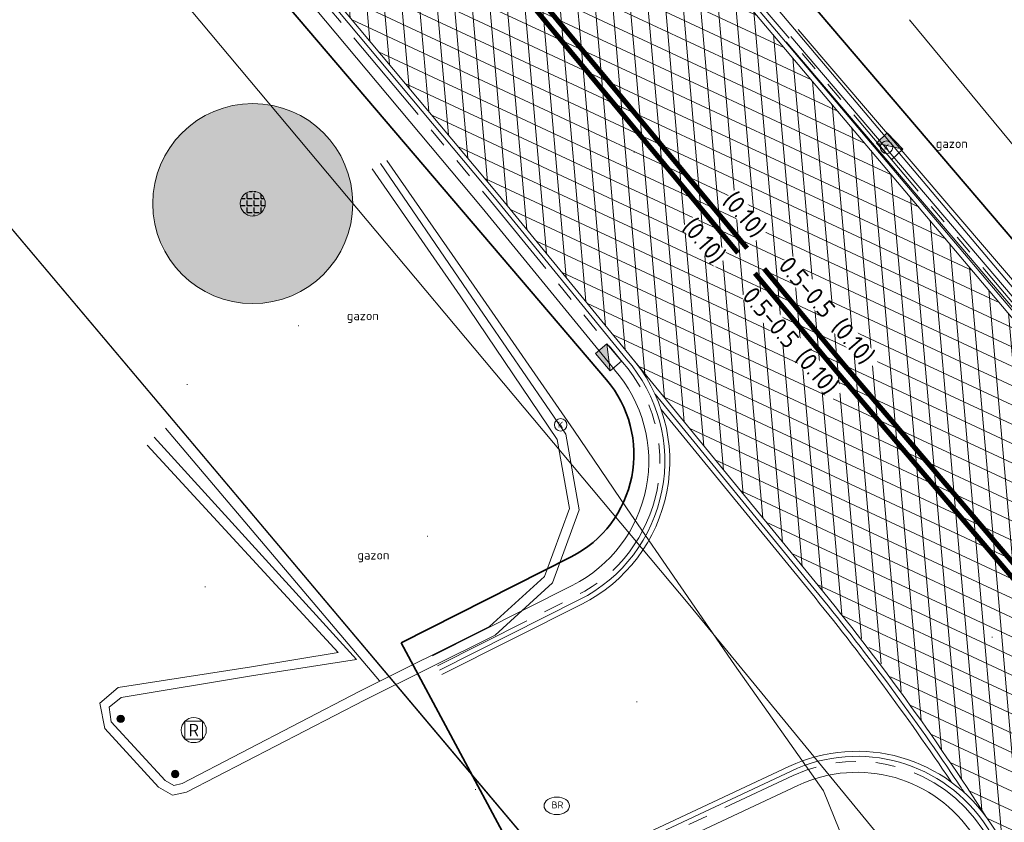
# Model space of a CAD drawing. Header units: metres. Extents: x 163628 to 168255, y 402691 to 405367.
# Tile 27 of 256: x 164454 to 164473, y 403443 to 403459. Entities that reach past the tile are written whole.
import ezdxf
from ezdxf.enums import TextEntityAlignment as Align

# ---------------------------------------------------------------- set-up
doc = ezdxf.new("R2010")
doc.units = ezdxf.units.M
doc.linetypes.add('X-CA190022.004-UO-DWM_Snelfietsroute$0$VH-TROTTOIRBAND_180-200', pattern=[20, 10, -2, 2, -2, 2, -2])
doc.linetypes.add('X-CA190022.004-UO-DWM_Snelfietsroute$0$VW-5050_STREEP', pattern=[1, 0.5, -0.5])
doc.layers.add('X-CA190022.004-UO-ARC_Arcering$0$N-WE-VH-VERHARDING_ASFALT_ZWART-OPBOUW 2', color=7, linetype='Continuous', lineweight=0, transparency=0.5)
for name, color, linetype, lineweight in [('X-CA190022.004-UO-BBM_bebording bebakening markering_v0.1$0$N-WE-VH-MARKERINGSTEKST-T18', 7, 'Continuous', 18), ('X-CA190022.004-UO-DTM inmeting_v0.1$0$B-WE-AL-AANPIJLING-T18', 246, 'Continuous', 0), ('X-CA190022.004-UO-DTM inmeting_v0.1$0$B-WE-IE-MEUBILAIR_WEGMEUBILAIR-S', 246, 'Continuous', 0), ('X-CA190022.004-UO-DTM inmeting_v0.1$0$B-WE-IE-TERREINAFSCHEIDING_NATUURLIJK_HAAG-G', 246, 'X-CA190022.004-UO-DTM inmeting_v0.1$0$IE-TERREINAFSCHEIDING-NATUURLIJK-HAAG', 0), ('X-CA190022.004-UO-DTM inmeting_v0.1$0$B-WE-IE-WEGMEUBILAIR_RECLAMEZUIL-S', 246, 'Continuous', 0), ('X-CA190022.004-UO-DTM inmeting_v0.1$0$B-WE-OG-HOOGTEPUNT-S', 246, 'Continuous', 0), ('X-CA190022.004-UO-DTM inmeting_v0.1$0$B-WE-RI-HWA_KOLK-S', 246, 'Continuous', 0), ('X-CA190022.004-UO-DTM inmeting_v0.1$0$B-WE-VH-KANTOPSLUITING_ACHTERKANTBAND-G', 246, 'Continuous', 0), ('X-CA190022.004-UO-DTM inmeting_v0.1$0$B-WE-VH-KANTOPSLUITING_VOORKANTBAND-G', 246, 'Continuous', 0), ('X-CA190022.004-UO-DTM inmeting_v0.1$0$B-WE-VH-VERHARDING_ASFALT-G', 246, 'Continuous', 0), ('X-CA190022.004-UO-DWM_Snelfietsroute$0$N-WE-VH-KANTOPSLUITING_ACHTERKANTBAND-G', 7, 'Continuous', 20), ('X-CA190022.004-UO-DWM_Snelfietsroute$0$N-WE-VH-KANTOPSLUITING_TROTTOIRBAND_180 200-G', 7, 'X-CA190022.004-UO-DWM_Snelfietsroute$0$VH-TROTTOIRBAND_180-200', 20), ('X-CA190022.004-UO-DWM_Snelfietsroute$0$N-WE-VH-KANTVERHARDING_STREKLAAG-G', 7, 'Continuous', 20), ('X-CA190022.004-UO-DWM_Snelfietsroute$0$N-WE-VW-MARKERING_DWARS_OVERSTEEK_KANALISATIESTREEP50_010-G', 7, 'X-CA190022.004-UO-DWM_Snelfietsroute$0$VW-5050_STREEP', 20), ('X-CA190022.004-UO-DWM_Snelfietsroute$0$N-WE-VW-MARKERING_LANGS_STREEP_DOORGETROKKEN_010-G', 7, 'Continuous', 20), ('X-CA190022.004-UO-GZM_Werkgrens_v0.1$0$N-WE-KG-GRENS_SYSTEEMGRENS-G', 7, 'X-CA190022.004-UO-GZM_Werkgrens_v0.1$0$KG-OG', 35), ('X-CA190022.004-UO-KAD_Percelen$0$B-WE-KG-GRENS_PERCEEL-GV', 150, 'Continuous', 9), ('X-CA190022.004-UO-WHM_Riolering nieuw$0$N-WE-RI-HWA_KOLK-S-13-15 18-20 BAND', 7, 'Continuous', 20)]:
    doc.layers.add(name, color=color, linetype=linetype, lineweight=lineweight)
doc.layers.add('X-CA190022.004-UO-DTM inmeting_v0.1$0$X-XX-AL-MEETPUNT-S', color=246, linetype='Continuous', lineweight=0, plot=False)
doc.layers.add('X-CA190022.004-UO-DWM_Beplanting$0$B-WE-GR-BOOM-S AFKOMSTIG UIT BOMENBESTAND GEMEENTE', color=252, linetype='Continuous')
doc.layers.add('X-CA190022.004-UO-DWM_Beplanting$0$N-GV-GR-GRAS-A-200', color=7, linetype='Continuous')
doc.styles.add('X-CA190022.004-UO-BBM_bebording bebakening markering_v0.1$0$NLCS-ISO-M500-T18', font='NLCS-ISO.ttf', dxfattribs={"height": 0.9})
doc.styles.add('X-CA190022.004-UO-DTM inmeting_v0.1$0$ISOCPEUR 9 PT', font='isocpeur.ttf', dxfattribs={"height": 2.4402})
doc.styles.add('X-CA190022.004-UO-DTM inmeting_v0.1$0$NLCS-ISO', font='isocpeur.ttf', dxfattribs={"height": 2.5})
doc.linetypes.add('X-CA190022.004-UO-DTM inmeting_v0.1$0$IE-TERREINAFSCHEIDING-NATUURLIJK-HAAG', pattern='A,7,-1.5,[67,NLCS.SHX,S=0.75,R=45,X=0,Y=0],-1.5', length=10)
doc.linetypes.add('X-CA190022.004-UO-GZM_Werkgrens_v0.1$0$KG-OG', pattern='A,5.5,-1.5,[2,NLCS.SHX,S=0.5,R=0,X=0,Y=0],-1.5', length=8.5)
pattern_1 = [(95, (-2.8491, 3.12193), (-0.34866814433, -0.03050450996), []), (155, (-2.8491, 3.12193), (-0.1479163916, -0.31720772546), [])]

# ---------------------------------------------------------------- blocks, each defined once
blk = doc.blocks.new('X-CA190022.004-UO-DTM inmeting_v0.1$0$SOG-HOOGTEPUNT-SO')
for p, q in [((-0.5, 0), (0.5, 0)), ((0, 0.5), (0, -0.5))]:
    blk.add_line(p, q)
blk = doc.blocks.new('X-CA190022.004-UO-DTM inmeting_v0.1$0$punt')
at = {"color": 0, "lineweight": -2}
blk.add_line((0, 0), (0, 0), dxfattribs=at)
blk = doc.blocks.new('X-CA190022.004-UO-DTM inmeting_v0.1$0$kolk 1.03')
at = {"layer": 'X-CA190022.004-UO-DTM inmeting_v0.1$0$B-WE-RI-HWA_KOLK-S'}
blk.add_circle((0, 0), 0.25, dxfattribs=at)
at = {"layer": 'X-CA190022.004-UO-DTM inmeting_v0.1$0$B-WE-RI-HWA_KOLK-S', "insert": (0, 0), "char_height": 0.244, "attachment_point": 5, "style": 'X-CA190022.004-UO-DTM inmeting_v0.1$0$ISOCPEUR 9 PT'}
blk.add_mtext_dynamic_manual_height_columns('K', width=0.25229, gutter_width=12.201, heights=[0], dxfattribs=at)
blk = doc.blocks.new('X-CA190022.004-UO-DTM inmeting_v0.1$0$SIE-WEG_PAAL_ALGEMEEN_TYPE_01')
h = blk.add_hatch(color=256)
edge = h.paths.add_edge_path()
edge.add_arc((0, 0), 0.188, 0, 360)
at = {"ltscale": 0.5}
blk.add_circle((0, 0), 0.188, dxfattribs=at)
blk = doc.blocks.new('X-CA190022.004-UO-DTM inmeting_v0.1$0$SIE-WEG_STRAATPOT_BRANDKRAAN')
blk.add_ellipse((0, 0), major_axis=(-0.729, 0), ratio=0.685994)
at = {"style": 'X-CA190022.004-UO-DTM inmeting_v0.1$0$NLCS-ISO'}
blk.add_text('BR', height=0.4, dxfattribs=at).set_placement((-0.298, -0.153))
blk = doc.blocks.new('X-CA190022.004-UO-DTM inmeting_v0.1$0$SIE-WEG_RECLAMEZUIL')
for p, q in [((-0.194425, 0.194425), (0.194425, 0.194425)), ((-0.194425, -0.194425), (-0.194425, 0.194425)), ((0.194425, -0.194425), (0.194425, 0.194425)), ((-0.194425, -0.194425), (0.194425, -0.194425))]:
    blk.add_line(p, q)
blk.add_circle((0, 0), 0.275)
at = {"style": 'X-CA190022.004-UO-DTM inmeting_v0.1$0$NLCS-ISO'}
blk.add_text('R', height=0.275, dxfattribs=at).set_placement((0, 0), align=Align.MIDDLE_CENTER)
blk = doc.blocks.new('X-CA190022.004-UO-DWM_Beplanting$0$SGR-BOOM_01-SO')
at = {"linetype": 'ByBlock', "lineweight": 18}
h = blk.add_hatch(color=0, dxfattribs=at)
h.dxf.hatch_style = 1
edge = h.paths.add_edge_path()
edge.add_arc((0, 0), 0.25, 0, 360)
at = {"color": 0, "linetype": 'ByBlock', "lineweight": 18}
for radius in [2, 0.25]:
    blk.add_circle((0, 0), radius, dxfattribs=at)
blk = doc.blocks.new('X-CA190022.004-UO-DWM_Beplanting$0$IMGEOBoom')
at = {"transparency": 33554457}
h = blk.add_hatch(color=256, dxfattribs=at)
h.dxf.hatch_style = 1
edge = h.paths.add_edge_path()
edge.add_arc((0, 0), 100, 0, 360)
edge = h.paths.add_edge_path(flags=17)
edge.add_arc((0, 0), 12.5, 0, 360)
h = blk.add_hatch()
h.set_pattern_fill('ANGLE', color=256)
h.set_pattern_definition([(0, (0, 0), (0, 6.985), [5.08, -1.905]), (90, (0, 0), (-6.985, 4e-16), [5.08, -1.905])])
edge = h.paths.add_edge_path(flags=17)
edge.add_arc((0, 0), 12.5, 0, 360)
at = {"layer": 'X-CA190022.004-UO-DWM_Beplanting$0$N-GV-GR-GRAS-A-200'}
h = blk.add_hatch(color=256, dxfattribs=at)
h.dxf.hatch_style = 1
edge = h.paths.add_edge_path(flags=17)
edge.add_arc((0, 0), 12.5, 0, 360)
at = {"xscale": 50, "yscale": 50, "zscale": 50}
blk.add_blockref('X-CA190022.004-UO-DWM_Beplanting$0$SGR-BOOM_01-SO', (0, 0), dxfattribs=at)
blk = doc.blocks.new('X-CA190022.004-UO-WHM_Riolering nieuw$0$N-SRI-KOLK_TROTTOIR-SO')
blk.add_hatch(color=256).paths.add_polyline_path([(1.125, 1.5), (-1.125, 1.5), (-1.125, 0)])
blk.add_line((-1.125, 0), (1.125, 1.5))
at = {"flags": 128}
blk.add_lwpolyline([(-1.125, 0), (1.125, 0), (1.125, 1.5), (-1.125, 1.5)], close=True, dxfattribs=at)

msp = doc.modelspace()

# ---------------------------------------------------------------- hatches: boundary and pattern name
at = {"layer": 'X-CA190022.004-UO-ARC_Arcering$0$N-WE-VH-VERHARDING_ASFALT_ZWART-OPBOUW 2'}
h = msp.add_hatch(dxfattribs=at)
h.set_pattern_fill('AVH-ASFALT-SO', color=256, scale=0.35, angle=35, pattern_type=2)
h.set_pattern_definition(pattern_1)
edge = h.paths.add_edge_path()
edge.add_line((164484.985, 403436.18), (164486.54, 403434.831))
edge.add_line((164486.54, 403434.831), (164489.648, 403436.327))
edge.add_arc((164489.873, 403436.99), 0.7, 229.1075, 251.2853, ccw=False)
edge.add_line((164489.415, 403436.461), (164488.288, 403437.437))
edge.add_arc((164523.576, 403480.046), 55.324, 225.1008, 230.3693, ccw=False)
edge.add_arc((164116.714, 403074.427), 519.188, 44.89227, 45.27884)
edge.add_line((164482.044, 403443.33), (164482.045, 403443.332))
edge.add_arc((164483.621, 403444.867), 2.2, 222.0561, 224.253, ccw=False)
edge.add_line((164481.987, 403443.393), (164476.993, 403448.929))
edge.add_arc((164478.587, 403450.446), 2.2, 220.4631, 223.5749, ccw=False)
edge.add_line((164476.913, 403449.018), (164457.632, 403471.84))
edge.add_line((164457.632, 403471.84), (164455.274, 403469.829))
edge.add_line((164455.274, 403469.829), (164479.894, 403441.098))
edge.add_arc((163944.305, 402902.085), 759.863, 44.922764, 45.182526, ccw=False)
edge.add_arc((164523.576, 403480.046), 58.424, 225.09599, 228.66083)
h.paths.add_polyline_path([(164483.65, 403433.44), (164483.644, 403433.445), (164483.641, 403433.435)])
h = msp.add_hatch(dxfattribs=at)
h.set_pattern_fill('AVH-ASFALT-SO', color=256, scale=0.35, angle=35, pattern_type=2)
h.set_pattern_definition(pattern_1)
edge = h.paths.add_edge_path()
edge.add_line((164483.644, 403433.445), (164482.779, 403434.198))
edge.add_arc((164490.213, 403443.618), 12, 195.6867, 231.7156, ccw=False)
edge.add_arc((164479.373, 403440.573), 0.74, 45.1825, 195.6867, ccw=False)
edge.add_line((164479.894, 403441.098), (164455.274, 403469.829))
edge.add_line((164455.274, 403469.829), (164452.916, 403467.815))
edge.add_line((164452.916, 403467.815), (164463.355, 403455.359))
edge.add_arc((164460.92, 403453.283), 3.2, 38.1088, 40.4631, ccw=False)
edge.add_line((164463.438, 403455.258), (164470.661, 403446.425))
edge.add_arc((164468.303, 403444.262), 3.2, 35.9828, 42.5339, ccw=False)
edge.add_arc((164405.926, 403398.997), 80.27, 29.9904, 35.96732, ccw=False)
edge.add_line((164475.449, 403439.121), (164475.45, 403439.121))
edge.add_arc((164401.589, 403396.305), 85.374, 27.74191, 30.10059, ccw=False)
edge.add_arc((164490.213, 403443.618), 15.1, 210.0983, 227.333)
edge.add_arc((164479.505, 403432), 0.7, -19.8841, 47.333, ccw=False)
edge.add_line((164480.163, 403431.762), (164483.641, 403433.435))
edge.add_line((164483.641, 403433.435), (164483.644, 403433.445))

# ---------------------------------------------------------------- linework, layer by layer
at = {"layer": 'X-CA190022.004-UO-DTM inmeting_v0.1$0$B-WE-IE-TERREINAFSCHEIDING_NATUURLIJK_HAAG-G'}
msp.add_line((164456.702, 403450.686, 9.363), (164460.984, 403445.633, 9.485), dxfattribs=at)
at = {"layer": 'X-CA190022.004-UO-DTM inmeting_v0.1$0$B-WE-VH-KANTOPSLUITING_ACHTERKANTBAND-G'}
for points in [[(164481.165, 403444.777, 9.831), (164480.543, 403445.564, 9.928), (164476.33, 403450.506, 9.931), (164469.35, 403458.655, 9.679)], [(164456.477, 403450.505, 9.425), (164460.52, 403446.063, 9.427), (164458.425, 403445.73, 9.413), (164455.815, 403445.303, 9.388), (164455.578, 403445.11, 9.385), (164455.616, 403444.813, 9.385), (164456.694, 403443.642, 9.392), (164456.87, 403443.54, 9.397), (164457.034, 403443.579, 9.406), (164460.578, 403445.422, 9.564), (164463.182, 403446.722, 9.673), (164464.282, 403447.718, 9.708), (164464.784, 403449.08, 9.733), (164464.535, 403450.455, 9.752), (164462.592, 403453.331, 9.683), (164460.834, 403455.872, 9.618)]]:
    msp.add_polyline3d(points, dxfattribs=at)
at = {"layer": 'X-CA190022.004-UO-DTM inmeting_v0.1$0$B-WE-VH-KANTOPSLUITING_VOORKANTBAND-G'}
for points in [[(164480.972, 403444.725, 9.822), (164480.364, 403445.413, 9.836), (164476.173, 403450.348, 9.82), (164469.21, 403458.518, 9.573)], [(164456.333, 403450.347, 9.313), (164460.156, 403446.2, 9.303), (164458.423, 403445.912, 9.312), (164455.757, 403445.497, 9.294), (164455.389, 403445.188, 9.31), (164455.489, 403444.678, 9.303), (164456.559, 403443.504, 9.301), (164456.839, 403443.349, 9.317), (164457.123, 403443.41, 9.323), (164460.683, 403445.244, 9.445), (164463.295, 403446.548, 9.563), (164464.443, 403447.59, 9.614), (164464.971, 403449.05, 9.639), (164464.708, 403450.564, 9.676), (164462.744, 403453.432, 9.569), (164461, 403455.973, 9.494)]]:
    msp.add_polyline3d(points, dxfattribs=at)
at = {"layer": 'X-CA190022.004-UO-DTM inmeting_v0.1$0$B-WE-VH-VERHARDING_ASFALT-G'}
for points in [[(164471.58, 403458.851, 9.688), (164476.53, 403452.861, 9.873), (164482.271, 403446.036, 9.94), (164482.228, 403445.554, 9.92), (164481.773, 403444.999, 9.875), (164480.893, 403444.627, 9.832), (164482.029, 403443.221, 9.825), (164483.213, 403441.867, 9.819), (164484.177, 403442.191, 9.861), (164484.877, 403442.29, 9.89), (164485.579, 403442.092, 9.89), (164490.198, 403436.55, 9.825), (164494.905, 403430.92, 9.769), (164499.063, 403426.074, 9.696), (164502.6, 403422.164, 9.54), (164505.953, 403418.126, 9.357), (164514.383, 403407.272, 9.002)], [(164469.115, 403458.408, 9.593), (164476.061, 403450.258, 9.834), (164480.276, 403445.31, 9.843), (164480.893, 403444.627, 9.822)], [(164462.874, 403453.525, 9.596), (164461.13, 403456.034, 9.52)], [(164464.868, 403450.643, 9.683), (164462.874, 403453.525, 9.596)], [(164469.863, 403443.434, 9.836), (164468.083, 403445.956, 9.784), (164465.934, 403449.071, 9.704), (164464.868, 403450.643, 9.683)], [(164470.714, 403441.331, 9.811), (164469.863, 403443.434, 9.836)]]:
    msp.add_polyline3d(points, dxfattribs=at)
at = {"layer": 'X-CA190022.004-UO-DWM_Snelfietsroute$0$N-WE-VH-KANTOPSLUITING_ACHTERKANTBAND-G', "ltscale": 0.2, "flags": 128}
for points in [[(164477.07, 403449.441), (164457.936, 403472.1)], [(164452.594, 403467.546), (164463.033, 403455.089), (164465.671, 403451.863)]]:
    msp.add_lwpolyline(points, dxfattribs=at)
for points in [[(164462.04, 403446.133), (164464.837, 403447.542, 0.490538), (164465.676, 403451.857, 0.490538)], [(164464.363, 403441.2), (164469.347, 403443.541, -0.374424), (164472.859, 403442.54, -0.020566), (164476.801, 403435.848, -0.021176)]]:
    msp.add_lwpolyline(points, format="xyb", dxfattribs=at)
at = {"layer": 'X-CA190022.004-UO-DWM_Snelfietsroute$0$N-WE-VH-KANTOPSLUITING_TROTTOIRBAND_180 200-G', "ltscale": 0.2, "flags": 128}
for points in [[(164476.917, 403449.311, -0.013998), (164476.917, 403449.311), (164457.784, 403471.97)], [(164462.139, 403445.936), (164464.936, 403447.345, 0.490538), (164465.842, 403452.002)], [(164464.269, 403441.399), (164469.254, 403443.74, -0.374424), (164473.043, 403442.66, -0.022842), (164476.974, 403435.949, 0.075411), (164479.844, 403432.368, -0.529654), (164479.722, 403431.549)]]:
    msp.add_lwpolyline(points, format="xyb", dxfattribs=at)
msp.add_lwpolyline([(164452.763, 403467.687), (164463.203, 403455.23), (164465.842, 403452.002)], dxfattribs=at)
at = {"layer": 'X-CA190022.004-UO-DWM_Snelfietsroute$0$N-WE-VH-KANTVERHARDING_STREKLAAG-G', "ltscale": 0.2, "flags": 128}
for points in [[(164476.765, 403449.181), (164457.632, 403471.84)], [(164476.841, 403449.246), (164457.708, 403471.905)], [(164452.84, 403467.751), (164463.28, 403455.293), (164465.917, 403452.068)]]:
    msp.add_lwpolyline(points, dxfattribs=at)
for points in [[(164452.916, 403467.815), (164463.357, 403455.357), (164469.752, 403447.538, -0.028575), (164473.122, 403442.9)], [(164462.184, 403445.847), (164464.981, 403447.256, 0.490538), (164465.917, 403452.068, 0.490538)], [(164462.228, 403445.758), (164465.026, 403447.166, 0.490538), (164465.992, 403452.134, 0.490538)], [(164466.491, 403451.366), (164469.674, 403447.474, -0.023582), (164472.489, 403443.681, -0.001088), (164472.682, 403443.391, -0.001088)], [(164466.615, 403451.057), (164469.597, 403447.411, -0.023582), (164472.406, 403443.626, -0.000068), (164472.418, 403443.607, -0.000068)], [(164464.184, 403441.58), (164469.169, 403443.921, -0.374436), (164473.211, 403442.769, -0.02283), (164477.149, 403436.045, 0.075343), (164479.98, 403432.515, -0.301999), (164480.163, 403431.762, -0.301999)], [(164464.227, 403441.49), (164469.211, 403443.83, -0.37443), (164473.127, 403442.715, -0.022836), (164477.062, 403435.997, 0.075377), (164479.912, 403432.441, -0.354487), (164480.021, 403431.693, -0.354487)]]:
    msp.add_lwpolyline(points, format="xyb", dxfattribs=at)
at = {"layer": 'X-CA190022.004-UO-DWM_Snelfietsroute$0$N-WE-VW-MARKERING_DWARS_OVERSTEEK_KANALISATIESTREEP50_010-G', "flags": 128}
for points in [[(164468.488, 403453.782, 0.1, 0.1, 0), (164470.109, 403451.833, 0.1, 0.1, 0), (164472.773, 403448.709, 0.1, 0.1, 0), (164475.098, 403445.984, 0.1, 0.1, 0.001278), (164475.443, 403445.582, 0, 0, 0)], [(164468.673, 403453.872, 0.1, 0.1, 0), (164470.261, 403451.962, 0.1, 0.1, 0), (164472.965, 403448.793, 0.1, 0.1, 0), (164475.25, 403446.113, 0.1, 0.1, 0.001278), (164475.594, 403445.712, 0, 0, 0)]]:
    msp.add_lwpolyline(points, format="xyseb", dxfattribs=at)
at = {"layer": 'X-CA190022.004-UO-DWM_Snelfietsroute$0$N-WE-VW-MARKERING_LANGS_STREEP_DOORGETROKKEN_010-G', "const_width": 0.1}
for points in [[(164454.558, 403470.533), (164468.15, 403454.188)], [(164454.71, 403470.662), (164468.333, 403454.281)]]:
    msp.add_lwpolyline(points, dxfattribs=at)
at = {"layer": 'X-CA190022.004-UO-GZM_Werkgrens_v0.1$0$N-WE-KG-GRENS_SYSTEEMGRENS-G', "ltscale": 0.2, "flags": 128}
msp.add_lwpolyline([(164202.447, 403276.261, -0.007014), (164204.684, 403278.194), (164207.732, 403280.631), (164216.351, 403287.471), (164219.004, 403289.434), (164219.375, 403289.729), (164237.184, 403303.185), (164244.587, 403308.605), (164248.73, 403311.638), (164253.977, 403315.367), (164261.175, 403320.48), (164269.682, 403326.324), (164277.478, 403331.538), (164300.139, 403346.153), (164322.964, 403359.926), (164334.073, 403366.292), (164351.665, 403375.797), (164373.742, 403387.55), (164399.95, 403400.464), (164429.28, 403414.743), (164430.124, 403415.141), (164430.948, 403415.506), (164431.777, 403415.846), (164432.615, 403416.161), (164433.462, 403416.453), (164434.316, 403416.72), (164435.176, 403416.962), (164436.043, 403417.179), (164436.306, 403417.259, -0.099821), (164451.982, 403417.179, 0.131087), (164471.53, 403420.948), (164482.533, 403426.243), (164490.693, 403418.8), (164492.586, 403419.707), (164495.404, 403416.53, -0.0101), (164498.074, 403413.536), (164499.385, 403412.005), (164502.276, 403408.653), (164509.274, 403412.948), (164511.768, 403416.461), (164509.186, 403420.201, -0.175036), (164509.321, 403422.135, -0.180129), (164510.517, 403423.431), (164518.825, 403427.315), (164545.03, 403439.927), (164571.695, 403452.754), (164577.955, 403456.064), (164591.472, 403464.142), (164595.446, 403466.159), (164599.431, 403468.182), (164600.854, 403468.863), (164605.94, 403471.242), (164622.016, 403477.758), (164627.273, 403479.889), (164631.947, 403481.905), (164633.267, 403482.539, 0.084778), (164642.609, 403485.38), (164759.332, 403541.386), (164770.974, 403544.815), (164773.272, 403545.397), (164787.887, 403542.29), (164789.899, 403542.38), (164793.252, 403543.048), (164800.24, 403546.814), (164803.671, 403549.366), (164804.774, 403550.36), (164806.983, 403547.387), (164807.907, 403546.199), (164811.87, 403549.281), (164810.953, 403550.46), (164809.512, 403552.406), (164808.343, 403553.575), (164810.024, 403555.089), (164807.827, 403558.012), (164809.834, 403559.516, 0.087199), (164816.707, 403566.833, -0.136189), (164825.151, 403574.239), (164897.952, 403609.34), (164931.093, 403625.32), (165054.784, 403684.96), (165123.155, 403717.926), (165148.566, 403730.033), (165175.654, 403740.478), (165188.146, 403744.824), (165187.632, 403748.092), (165185.258, 403754.932), (165180.038, 403753.689, 0.027846), (165177.051, 403752.466), (165119.698, 403725.141), (165051.309, 403692.167), (164927.618, 403632.527), (164894.477, 403616.547), (164821.676, 403581.445, 0.136189), (164810.016, 403571.218, -0.087199), (164805.039, 403565.919), (164803.02, 403564.408), (164799.415, 403569.204), (164798.615, 403568.604), (164797.815, 403568.006), (164797.216, 403568.806), (164793.371, 403565.926), (164793.97, 403565.126), (164792.376, 403563.932), (164795.885, 403559.064, -0.201548), (164780.097, 403554.057, 0.075656), (164771.169, 403553.982, -0.009755), (164764.075, 403552.536), (164754.286, 403547.799), (164747.474, 403544.606), (164708.34, 403525.583), (164686.218, 403515.365), (164675.148, 403509.865), (164663.524, 403504.258), (164644.327, 403495.071), (164639.493, 403492.723), (164638.201, 403492.127, -0.201818), (164621.846, 403491.8, 0.209498), (164598.58, 403490.973), (164556.157, 403470.566), (164536.299, 403461.008), (164516.318, 403451.408), (164508.232, 403447.512), (164500.187, 403443.642), (164497.203, 403443.008), (164495.09, 403442.274, 0.130794), (164492.913, 403444.811), (164488.435, 403447.885), (164494.899, 403449.835), (164490.315, 403452.233), (164484.484, 403450.597, -0.076427), (164479.748, 403454.723), (164478.799, 403455.857), (164474.918, 403452.962), (164457.343, 403473.566), (164451.257, 403468.374), (164465.519, 403451.653, -0.484297), (164464.817, 403448.113), (164461.416, 403446.394), (164463.893, 403441.77), (164464.916, 403439.614), (164433.017, 403424.683, 0.05166), (164425.3, 403421.703), (164396.431, 403407.648), (164370.094, 403394.67), (164347.884, 403382.848), (164330.182, 403373.283), (164318.908, 403366.822), (164295.903, 403352.941), (164273.086, 403338.225), (164265.193, 403332.947), (164256.594, 403327.039), (164249.344, 403321.888), (164244.05, 403318.127), (164239.86, 403315.06), (164232.409, 403309.604), (164214.476, 403296.054), (164201.289, 403285.589, 0.012131), (164197.414, 403282.357)], format="xyb", close=True, dxfattribs=at)
at = {"layer": 'X-CA190022.004-UO-KAD_Percelen$0$B-WE-KG-GRENS_PERCEEL-GV', "flags": 128}
for points in [[(164244.117, 403697.864), (164382.73, 403547.962), (164467.184, 403447.137), (164474.656, 403438.052), (164476.902, 403439.143), (164487.569, 403444.164), (164388.991, 403559.989), (164335.093, 403619.023), (164327.271, 403627.471), (164268.836, 403691.623), (164256.121, 403703.788)], [(164464.658, 403441.585), (164469.708, 403435.65), (164474.656, 403438.052), (164467.184, 403447.137), (164382.73, 403547.962), (164244.117, 403697.864)], [(164218.886, 403685.41), (164219.124, 403685.153), (164241.656, 403660.769), (164259.183, 403641.854), (164276.688, 403622.967), (164299.208, 403598.634), (164319.627, 403576.641), (164339.939, 403554.537), (164362.42, 403530.213), (164375.611, 403515.963), (164394.193, 403505.178), (164412.451, 403494.492), (164427.408, 403485.739), (164430.171, 403482.483), (164464.658, 403441.585)]]:
    msp.add_lwpolyline(points, dxfattribs=at)
msp.add_lwpolyline([(164414.532, 403468.035), (164392.43, 403447.617), (164373.258, 403429.906), (164388.35, 403413.494), (164393.545, 403407.844), (164395.494, 403408.832), (164443.895, 403432.527), (164450.635, 403435.456), (164461.223, 403440.276), (164464.658, 403441.585), (164430.171, 403482.483)], close=True, dxfattribs=at)

# ---------------------------------------------------------------- block references
at = {"layer": 'X-CA190022.004-UO-DTM inmeting_v0.1$0$B-WE-IE-MEUBILAIR_WEGMEUBILAIR-S', "color": 0, "linetype": 'ByBlock', "lineweight": -2, "xscale": 0.3999999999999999, "yscale": 0.3999999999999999, "zscale": 0.3999999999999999}
for p in [(164455.805, 403444.874, 9.344), (164456.895, 403443.771, 9.351)]:
    msp.add_blockref('X-CA190022.004-UO-DTM inmeting_v0.1$0$SIE-WEG_PAAL_ALGEMEEN_TYPE_01', p, dxfattribs=at)
at = {"layer": 'X-CA190022.004-UO-DTM inmeting_v0.1$0$B-WE-IE-MEUBILAIR_WEGMEUBILAIR-S', "linetype": 'ByBlock', "lineweight": -2, "xscale": 0.3500000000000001, "yscale": 0.3500000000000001, "zscale": 0.3500000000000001}
msp.add_blockref('X-CA190022.004-UO-DTM inmeting_v0.1$0$SIE-WEG_STRAATPOT_BRANDKRAAN', (164464.527, 403443.135, 9.543), dxfattribs=at)
at = {"layer": 'X-CA190022.004-UO-DTM inmeting_v0.1$0$B-WE-IE-WEGMEUBILAIR_RECLAMEZUIL-S', "color": 0, "linetype": 'ByBlock', "lineweight": -2, "xscale": 0.9090909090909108, "yscale": 0.9090909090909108, "zscale": 0.9090909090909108}
msp.add_blockref('X-CA190022.004-UO-DTM inmeting_v0.1$0$SIE-WEG_RECLAMEZUIL', (164457.268, 403444.647, 9.356), dxfattribs=at)
at = {"layer": 'X-CA190022.004-UO-DTM inmeting_v0.1$0$B-WE-OG-HOOGTEPUNT-S', "linetype": 'ByBlock', "lineweight": -2, "xscale": 0.01, "yscale": 0.01, "zscale": 0.01}
for p in [(164466.072, 403456.202, 9.698), (164459.364, 403452.733, 9.422), (164457.135, 403451.558, 9.369), (164469.475, 403451.571, 9.825), (164461.938, 403448.523, 9.538), (164457.494, 403447.51, 9.315), (164473.232, 403446.509, 9.949), (164466.128, 403445.215, 9.677), (164462.901, 403443.46, 9.522)]:
    msp.add_blockref('X-CA190022.004-UO-DTM inmeting_v0.1$0$SOG-HOOGTEPUNT-SO', p, dxfattribs=at)
at = {"layer": 'X-CA190022.004-UO-DTM inmeting_v0.1$0$B-WE-RI-HWA_KOLK-S', "linetype": 'ByBlock', "lineweight": -2, "xscale": 0.5, "yscale": 0.5, "zscale": 0.5}
for p in [(164471.119, 403456.301, 9.621), (164464.603, 403450.752, 9.669)]:
    msp.add_blockref('X-CA190022.004-UO-DTM inmeting_v0.1$0$kolk 1.03', p, dxfattribs=at)
at = {"layer": 'X-CA190022.004-UO-DTM inmeting_v0.1$0$X-XX-AL-MEETPUNT-S', "linetype": 'ByBlock', "lineweight": -2}
for p in [(164469.35, 403458.655, 9.679), (164469.115, 403458.408, 9.593), (164469.21, 403458.518, 9.573), (164472.427, 403456.348, 9.737), (164461.13, 403456.034, 9.52), (164460.834, 403455.872, 9.618), (164461, 403455.973, 9.494), (164462.744, 403453.432, 9.569), (164462.874, 403453.525, 9.596), (164462.592, 403453.331, 9.683), (164460.648, 403452.906, 9.527), (164456.702, 403450.686, 9.363), (164456.477, 403450.505, 9.425), (164464.708, 403450.564, 9.676), (164464.868, 403450.643, 9.683), (164456.333, 403450.347, 9.313), (164464.535, 403450.455, 9.752), (164464.784, 403449.08, 9.733), (164464.971, 403449.05, 9.639), (164465.934, 403449.071, 9.704), (164460.86, 403448.121, 9.482), (164464.282, 403447.718, 9.708), (164464.443, 403447.59, 9.614), (164463.182, 403446.722, 9.673), (164463.295, 403446.548, 9.563), (164460.156, 403446.2, 9.303), (164460.52, 403446.063, 9.427), (164468.083, 403445.956, 9.784), (164458.423, 403445.912, 9.312), (164458.425, 403445.73, 9.413), (164460.964, 403445.656, 9.484), (164455.757, 403445.497, 9.294), (164460.578, 403445.422, 9.564), (164455.389, 403445.188, 9.31), (164455.815, 403445.303, 9.388), (164460.683, 403445.244, 9.445), (164455.578, 403445.11, 9.385), (164455.616, 403444.813, 9.385), (164455.489, 403444.678, 9.303), (164456.694, 403443.642, 9.392), (164457.034, 403443.579, 9.406), (164456.559, 403443.504, 9.301), (164456.87, 403443.54, 9.397), (164457.123, 403443.41, 9.323), (164469.863, 403443.434, 9.836), (164456.839, 403443.349, 9.317)]:
    msp.add_blockref('X-CA190022.004-UO-DTM inmeting_v0.1$0$punt', p, dxfattribs=at)
at = {"layer": 'X-CA190022.004-UO-DWM_Beplanting$0$B-WE-GR-BOOM-S AFKOMSTIG UIT BOMENBESTAND GEMEENTE', "xscale": 0.02, "yscale": 0.02, "zscale": 0.02}
msp.add_blockref('X-CA190022.004-UO-DWM_Beplanting$0$IMGEOBoom', (164458.447, 403455.174), dxfattribs=at)
at = {"layer": 'X-CA190022.004-UO-WHM_Riolering nieuw$0$N-WE-RI-HWA_KOLK-S-13-15 18-20 BAND', "zscale": 0.2}
for p, xscale, yscale, rotation in [((164471.072, 403456.22), 0.2, 0.2, 313.7118676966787), ((164465.675, 403452.198), -0.2000000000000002, 0.2000000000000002, 130.4631443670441)]:
    msp.add_blockref('X-CA190022.004-UO-WHM_Riolering nieuw$0$N-SRI-KOLK_TROTTOIR-SO', p, dxfattribs=dict(at, xscale=xscale, yscale=yscale, rotation=rotation))

# ---------------------------------------------------------------- texts
at = {"layer": 'X-CA190022.004-UO-DTM inmeting_v0.1$0$B-WE-AL-AANPIJLING-T18', "linetype": 'ByBlock', "char_height": 0.18, "attachment_point": 5, "style": 'X-CA190022.004-UO-DTM inmeting_v0.1$0$NLCS-ISO'}
for insert in [(164472.427, 403456.348, 9.737), (164460.648, 403452.906, 9.527), (164460.86, 403448.121, 9.482)]:
    msp.add_mtext('gazon', dxfattribs=dict(at, insert=insert))

# ---------------------------------------------------------------- next in the draw order: texts
at = {"layer": 'X-CA190022.004-UO-BBM_bebording bebakening markering_v0.1$0$N-WE-VH-MARKERINGSTEKST-T18', "char_height": 0.36, "attachment_point": 1, "rotation": 310.4631, "style": 'X-CA190022.004-UO-BBM_bebording bebakening markering_v0.1$0$NLCS-ISO-M500-T18', "bg_fill": 3, "box_fill_scale": 1, "bg_fill_color": 256, "bg_fill_transparency": 0}
for s, width, insert in [('(0.10)', 1.04438, (164467.284, 403454.929, 10.123)), ('0.5-0.5 (0.10)', 2.74821, (164469.211, 403454.156))]:
    msp.add_mtext_dynamic_manual_height_columns(s, width=width, gutter_width=2.5, heights=[0], dxfattribs=dict(at, insert=insert))

# ---------------------------------------------------------------- next in the draw order: texts
for s, width, insert in [('(0.10)', 1.04438, (164468.095, 403455.455, 10.123)), ('0.5-0.5 (0.10)', 2.74821, (164468.486, 403453.548))]:
    msp.add_mtext_dynamic_manual_height_columns(s, width=width, gutter_width=2.5, heights=[0], dxfattribs=dict(at, insert=insert))

doc.saveas('drawing.dxf')
